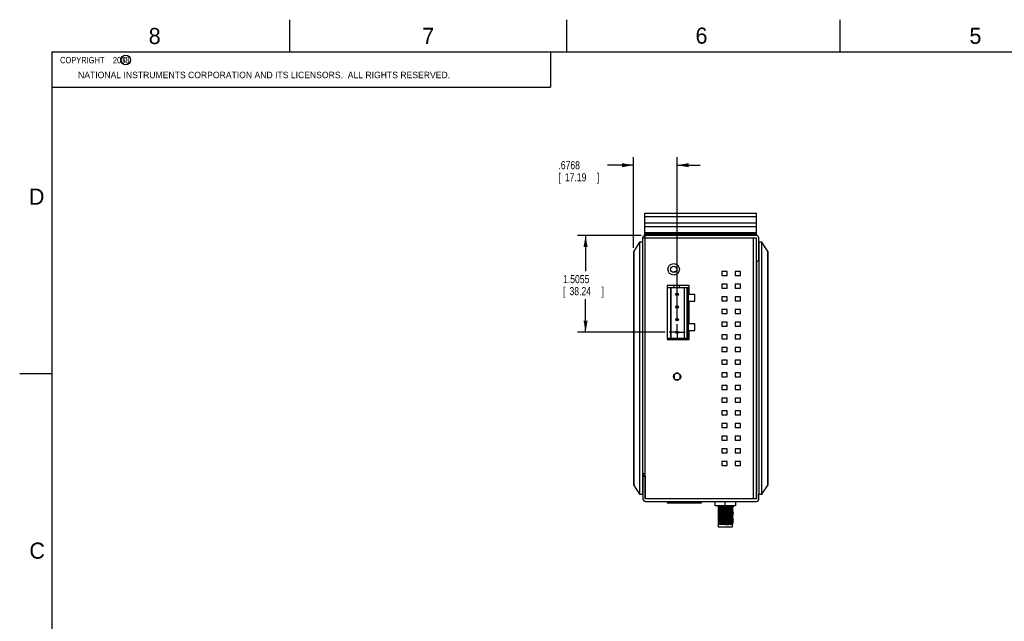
# Model space of a CAD drawing. Header units: inches. Extents: x 0 to 34, y 0 to 22.
# Tile 2 of 23: x 0 to 15.3, y 12.7 to 22. Entities that reach past the tile are written whole.
import ezdxf

# ---------------------------------------------------------------- set-up
doc = ezdxf.new("R2010")
doc.units = ezdxf.units.IN
doc.header["$LTSCALE"] = 1.87
doc.header["$MEASUREMENT"] = 0
doc.linetypes.add('CENTER', pattern=[0.6, 0.375, -0.075, 0.075, -0.075])
doc.layers.get('0').update_dxf_attribs({"linetype": 'CONTINUOUS'})
doc.layers.add('DEFAULT_1', color=7, linetype='CENTER')
doc.layers.add('DIMENSIONS', color=7, linetype='CONTINUOUS')
doc.styles.get("Standard").update_dxf_attribs({"font": 'txt', "width": 0.8})
doc.dimstyles.new('DIMSTYLE_2', dxfattribs={"dimtxt": 0.125, "dimasz": 0.18, "dimexe": 0.18, "dimexo": 0.0625, "dimgap": 0.09, "dimtad": 0, "dimtih": 1, "dimtoh": 1, "dimdec": 3, "dimzin": 4, "dimdsep": 46, "dimtxsty": 'STANDARD', "dimblk": '_FILLED', "dimblk1": '_FILLED', "dimblk2": '_FILLED', "dimcen": 0.09, "dimadec": 0, "dimazin": 0, "dimtp": 0.01, "dimtm": 0.01, "dimtfac": 1, "dimtdec": 3, "dimtofl": 0, "dimtmove": 0, "dimatfit": 3, "dimldrblk": '_FILLED', "dimfxl": 1, "dimtolj": 1, "dimtzin": 4, "dimarcsym": 0})

# ---------------------------------------------------------------- blocks, each defined once
blk = doc.blocks.new('_FILLED')
at = {"color": 0, "linetype": 'BYBLOCK'}
blk.add_solid([(0, 0), (-1, 0.174), (-1, -0.174)], dxfattribs=at)
blk = doc.blocks.new('*D18')
at = {"layer": 'DIMENSIONS', "color": 2, "linetype": 'CONTINUOUS'}
for p, q in [((9.657, 18.648), (8.668, 18.648)), ((8.793, 18.648), (8.793, 18.094)), ((8.793, 17.143), (8.793, 17.656)), ((10.028, 17.143), (8.668, 17.143))]:
    blk.add_line(p, q, dxfattribs=at)
at = {"layer": 'DIMENSIONS', "color": 2, "linetype": 'CONTINUOUS', "xscale": 0.18, "yscale": 0.18, "zscale": 0.18}
for p, rotation in [((8.793, 18.648), 90), ((8.793, 17.143), 270)]:
    blk.add_blockref('_FILLED', p, dxfattribs=dict(at, rotation=rotation))
at = {"layer": 'DIMENSIONS', "color": 2, "linetype": 'CONTINUOUS', "width": 0.8}
for s, p in [('1.5055', (8.443, 17.906)), ('[', (8.443, 17.719)), ('38.24', (8.543, 17.719)), (']', (9.043, 17.719))]:
    blk.add_text(s, height=0.125, dxfattribs=at).set_placement(p)
blk = doc.blocks.new('*D19')
at = {"layer": 'DIMENSIONS', "color": 2, "linetype": 'CONTINUOUS'}
for p, q in [((9.539, 19.739), (9.133, 19.739)), ((9.539, 18.455), (9.539, 19.864)), ((10.216, 17.33), (10.216, 19.864)), ((10.216, 19.739), (10.576, 19.739))]:
    blk.add_line(p, q, dxfattribs=at)
at = {"layer": 'DIMENSIONS', "color": 2, "linetype": 'CONTINUOUS', "xscale": 0.18, "yscale": 0.18, "zscale": 0.18}
blk.add_blockref('_FILLED', (9.539, 19.739), dxfattribs=at)
at = {"layer": 'DIMENSIONS', "color": 2, "linetype": 'CONTINUOUS', "xscale": 0.18, "yscale": 0.18, "zscale": 0.18, "rotation": 180}
blk.add_blockref('_FILLED', (10.216, 19.739), dxfattribs=at)
at = {"layer": 'DIMENSIONS', "color": 2, "linetype": 'CONTINUOUS', "width": 0.8}
for s, p in [('.6768', (8.371, 19.676)), ('[', (8.371, 19.489)), ('17.19', (8.471, 19.489)), (']', (8.971, 19.489))]:
    blk.add_text(s, height=0.125, dxfattribs=at).set_placement(p)

msp = doc.modelspace()

# ---------------------------------------------------------------- linework, layer by layer
at = {"color": 2, "linetype": 'CONTINUOUS'}
for p, q in [((4.2, 21.5), (4.2, 22)), ((8.5, 21.5), (8.5, 22)), ((12.75, 21.5), (12.75, 22)), ((0.5, 21.5), (8.25, 21.5)), ((0.5, 21.5), (0.5, 20.9531)), ((8.25, 21.5), (8.25, 20.9531)), ((0.5, 20.9531), (8.25, 20.9531)), ((0, 16.5), (0.5, 16.5))]:
    msp.add_line(p, q, dxfattribs=at)
at = {"color": 7, "linetype": 'CONTINUOUS'}
for p, q in [((9.7156, 18.6483), (9.7156, 18.9948)), ((9.7156, 18.9948), (11.4479, 18.9948)), ((11.4479, 18.989), (9.7156, 18.989)), ((11.4479, 18.6483), (11.4479, 18.9948)), ((11.4479, 18.9357), (9.7156, 18.9357)), ((11.4479, 18.8373), (9.7156, 18.8373)), ((9.7156, 18.7861), (11.4479, 18.7861)), ((11.4479, 18.6877), (9.7156, 18.6877)), ((9.7156, 18.6798), (11.4479, 18.6798)), ((9.6333, 18.542), (9.5389, 18.3924)), ((9.6333, 18.542), (9.6333, 14.6247)), ((9.6802, 18.542), (9.6333, 18.542)), ((9.6802, 14.6247), (9.6802, 18.542)), ((9.7156, 18.6562), (11.4479, 18.6562)), ((11.4873, 18.542), (11.4873, 14.6247)), ((11.5342, 18.542), (11.4873, 18.542)), ((11.5342, 14.6247), (11.5342, 18.542)), ((11.6286, 18.3924), (11.5342, 18.542)), ((9.5389, 18.3924), (9.5389, 14.7743)), ((9.5413, 18.3964), (9.5413, 14.7704)), ((9.5434, 18.3996), (9.5434, 14.7672)), ((11.6241, 14.7672), (11.6241, 18.3996)), ((11.6262, 14.7704), (11.6262, 18.3964)), ((11.6286, 14.7743), (11.6286, 18.3924)), ((10.0582, 17.8318), (10.0582, 17.0444)), ((10.3857, 17.8318), (10.0582, 17.8318)), ((10.1111, 17.8318), (10.1111, 17.0444)), ((10.1192, 17.8318), (10.1192, 17.0444)), ((10.3267, 17.8318), (10.3267, 17.0444)), ((10.3649, 17.8318), (10.3649, 17.0444)), ((10.3857, 17.8318), (10.3857, 17.0444)), ((10.3857, 17.0444), (10.0582, 17.0444)), ((10.1684, 16.4775), (10.1684, 16.4302)), ((10.2393, 16.5011), (10.192, 16.5011)), ((10.192, 16.4066), (10.2393, 16.4066)), ((10.2629, 16.4302), (10.2629, 16.4775)), ((9.5389, 14.7743), (9.6333, 14.6247)), ((11.5342, 14.6247), (11.6286, 14.7743)), ((9.6333, 14.6247), (9.6802, 14.6247)), ((11.4873, 14.6247), (11.5342, 14.6247)), ((10.0582, 14.5145), (10.0582, 14.4909)), ((10.0582, 14.4909), (10.5936, 14.4909)), ((10.5936, 14.4909), (10.5936, 14.5145)), ((10.8062, 14.4476), (10.8062, 14.5145)), ((11.1212, 14.4476), (10.8062, 14.4476)), ((10.8584, 14.1168), (10.8584, 14.4463)), ((10.9637, 14.4476), (10.9637, 14.5145)), ((10.9637, 14.3631), (10.9637, 14.3824)), ((11.0718, 14.4429), (11.0798, 14.4476)), ((11.0885, 14.4336), (11.0718, 14.4433)), ((11.0718, 14.4213), (11.0885, 14.431)), ((11.0885, 14.412), (11.0718, 14.4217)), ((11.0718, 14.3996), (11.0885, 14.4093)), ((11.0885, 14.3903), (11.0718, 14.4)), ((11.0718, 14.378), (11.0885, 14.3877)), ((11.0887, 14.4335), (11.0885, 14.4336)), ((11.0887, 14.4311), (11.0885, 14.431)), ((11.0887, 14.4118), (11.0885, 14.412)), ((11.0887, 14.4095), (11.0885, 14.4093)), ((11.0887, 14.3902), (11.0885, 14.3903)), ((11.0887, 14.3878), (11.0885, 14.3877)), ((11.0887, 14.4335), (11.0887, 14.4311)), ((11.0887, 14.4118), (11.0887, 14.4095)), ((11.0887, 14.3902), (11.0887, 14.3878)), ((11.1212, 14.5145), (11.1212, 14.4476)), ((10.9637, 14.2765), (10.9637, 14.2958)), ((11.0885, 14.3687), (11.0718, 14.3784)), ((11.0718, 14.3563), (11.0885, 14.366)), ((11.0885, 14.347), (11.0718, 14.3567)), ((11.0718, 14.3347), (11.0885, 14.3444)), ((11.0885, 14.3254), (11.0718, 14.335)), ((11.0718, 14.313), (11.0885, 14.3227)), ((11.0885, 14.3037), (11.0718, 14.3134)), ((11.0718, 14.2914), (11.0885, 14.301)), ((11.0885, 14.282), (11.0718, 14.2917)), ((11.0718, 14.2697), (11.0885, 14.2794)), ((11.0885, 14.2604), (11.0718, 14.2701)), ((11.0718, 14.2481), (11.0885, 14.2577)), ((11.0885, 14.2387), (11.0718, 14.2484)), ((11.0718, 14.2264), (11.0885, 14.2361)), ((11.0887, 14.3685), (11.0885, 14.3687)), ((11.0887, 14.3662), (11.0885, 14.366)), ((11.0887, 14.3468), (11.0885, 14.347)), ((11.0887, 14.3445), (11.0885, 14.3444)), ((11.0887, 14.3252), (11.0885, 14.3254)), ((11.0887, 14.3229), (11.0885, 14.3227)), ((11.0887, 14.3035), (11.0885, 14.3037)), ((11.0887, 14.3012), (11.0885, 14.301)), ((11.0887, 14.2819), (11.0885, 14.2821)), ((11.0887, 14.2796), (11.0885, 14.2794)), ((11.0887, 14.2602), (11.0885, 14.2604)), ((11.0887, 14.2579), (11.0885, 14.2577)), ((11.0887, 14.2386), (11.0885, 14.2387)), ((11.0887, 14.2362), (11.0885, 14.2361)), ((11.0887, 14.3685), (11.0887, 14.3662)), ((11.0887, 14.3468), (11.0887, 14.3445)), ((11.0887, 14.3252), (11.0887, 14.3229)), ((11.0887, 14.3035), (11.0887, 14.3012)), ((11.0887, 14.2819), (11.0887, 14.2796)), ((11.0887, 14.2602), (11.0887, 14.2579)), ((11.0887, 14.2386), (11.0887, 14.2362)), ((11.0815, 14.1562), (10.8584, 14.1562)), ((11.07, 14.1168), (10.8584, 14.1168)), ((10.9637, 14.1899), (10.9637, 14.2092)), ((11.07, 14.1562), (11.07, 14.1168)), ((11.0885, 14.2171), (11.0718, 14.2268)), ((11.0718, 14.2047), (11.0885, 14.2144)), ((11.0885, 14.1954), (11.0718, 14.2051)), ((11.0718, 14.1831), (11.0885, 14.1928)), ((11.0885, 14.1738), (11.0718, 14.1835)), ((11.0718, 14.1614), (11.0847, 14.1689)), ((11.0815, 14.1562), (11.0718, 14.1618)), ((11.0887, 14.2169), (11.0885, 14.2171)), ((11.0887, 14.2146), (11.0885, 14.2144)), ((11.0887, 14.1953), (11.0885, 14.1954)), ((11.0887, 14.1929), (11.0885, 14.1928)), ((11.0887, 14.1736), (11.0885, 14.1738)), ((11.0887, 14.1713), (11.0885, 14.1711)), ((11.0887, 14.2169), (11.0887, 14.2146)), ((11.0887, 14.1953), (11.0887, 14.1929)), ((11.0887, 14.1736), (11.0887, 14.1713))]:
    msp.add_line(p, q, dxfattribs=at)
at = {"color": 6, "linetype": 'CONTINUOUS'}
for p, q in [((9.6802, 18.542), (9.6802, 18.609)), ((9.6802, 18.609), (11.444, 18.609)), ((9.7196, 14.5523), (9.7196, 18.6483)), ((11.444, 18.6483), (9.7196, 18.6483)), ((11.4046, 14.5523), (11.4046, 18.609)), ((11.444, 18.609), (11.444, 14.5539)), ((11.4834, 18.2546), (11.4834, 18.609)), ((11.444, 18.2546), (11.4873, 18.2546)), ((11.4479, 18.2153), (11.444, 18.2153)), ((11.4479, 18.2546), (11.4479, 14.5539)), ((10.1684, 18.0723), (10.1684, 18.0893)), ((10.1684, 18.0893), (10.1999, 18.0893)), ((10.9125, 18.0893), (10.9125, 18.0263)), ((10.9912, 18.0893), (10.9125, 18.0893)), ((10.9912, 18.0263), (10.9912, 18.0893)), ((11.1192, 18.0893), (11.1192, 18.0263)), ((11.1979, 18.0893), (11.1192, 18.0893)), ((11.1979, 18.0263), (11.1979, 18.0893)), ((10.9125, 18.0263), (10.9912, 18.0263)), ((11.1192, 18.0263), (11.1979, 18.0263)), ((10.0582, 17.8688), (10.0582, 17.8318)), ((10.4015, 17.8688), (10.0582, 17.8688)), ((10.1684, 17.8318), (10.1684, 17.8688)), ((10.2471, 17.8688), (10.2471, 17.8318)), ((10.4015, 17.7294), (10.4015, 17.8688)), ((10.9125, 17.8924), (10.9125, 17.8294)), ((10.9912, 17.8924), (10.9125, 17.8924)), ((10.9125, 17.8294), (10.9912, 17.8294)), ((10.9912, 17.8294), (10.9912, 17.8924)), ((11.1192, 17.8924), (11.1192, 17.8294)), ((11.1979, 17.8924), (11.1192, 17.8924)), ((11.1192, 17.8294), (11.1979, 17.8294)), ((11.1979, 17.8294), (11.1979, 17.8924)), ((10.492, 17.7294), (10.4015, 17.7294)), ((10.4015, 17.2728), (10.4015, 17.6271)), ((10.4015, 17.6271), (10.492, 17.6271)), ((10.492, 17.6271), (10.492, 17.7294)), ((10.9125, 17.6956), (10.9125, 17.6326)), ((10.9912, 17.6956), (10.9125, 17.6956)), ((10.9125, 17.6326), (10.9912, 17.6326)), ((10.9912, 17.6326), (10.9912, 17.6956)), ((11.1192, 17.6956), (11.1192, 17.6326)), ((11.1979, 17.6956), (11.1192, 17.6956)), ((11.1192, 17.6326), (11.1979, 17.6326)), ((11.1979, 17.6326), (11.1979, 17.6956)), ((10.9125, 17.4987), (10.9125, 17.4357)), ((10.9912, 17.4987), (10.9125, 17.4987)), ((10.9912, 17.4357), (10.9912, 17.4987)), ((11.1192, 17.4987), (11.1192, 17.4357)), ((11.1979, 17.4987), (11.1192, 17.4987)), ((11.1979, 17.4357), (11.1979, 17.4987)), ((10.9125, 17.4357), (10.9912, 17.4357)), ((10.9125, 17.3019), (10.9125, 17.2389)), ((10.9912, 17.3019), (10.9125, 17.3019)), ((10.9912, 17.2389), (10.9912, 17.3019)), ((11.1192, 17.4357), (11.1979, 17.4357)), ((11.1192, 17.3019), (11.1192, 17.2389)), ((11.1979, 17.3019), (11.1192, 17.3019)), ((11.1979, 17.2389), (11.1979, 17.3019)), ((10.492, 17.2728), (10.4015, 17.2728)), ((10.4015, 17.031), (10.4015, 17.1704)), ((10.4015, 17.1704), (10.492, 17.1704)), ((10.492, 17.1704), (10.492, 17.2728)), ((10.9125, 17.2389), (10.9912, 17.2389)), ((11.1192, 17.2389), (11.1979, 17.2389)), ((10.0582, 17.0444), (10.0582, 17.031)), ((10.0582, 17.031), (10.4015, 17.031)), ((10.1684, 17.042), (10.1684, 17.0444)), ((10.2471, 17.042), (10.1684, 17.042)), ((10.2471, 17.0444), (10.2471, 17.042)), ((10.9125, 17.105), (10.9125, 17.042)), ((10.9912, 17.105), (10.9125, 17.105)), ((10.9125, 17.042), (10.9912, 17.042)), ((10.9912, 17.042), (10.9912, 17.105)), ((11.1192, 17.105), (11.1192, 17.042)), ((11.1979, 17.105), (11.1192, 17.105)), ((11.1192, 17.042), (11.1979, 17.042)), ((11.1979, 17.042), (11.1979, 17.105)), ((10.9125, 16.9082), (10.9125, 16.8452)), ((10.9912, 16.9082), (10.9125, 16.9082)), ((10.9125, 16.8452), (10.9912, 16.8452)), ((10.9912, 16.8452), (10.9912, 16.9082)), ((11.1979, 16.9082), (11.1192, 16.9082)), ((11.1192, 16.9082), (11.1192, 16.8452)), ((11.1192, 16.8452), (11.1979, 16.8452)), ((11.1979, 16.8452), (11.1979, 16.9082)), ((10.9912, 16.7113), (10.9125, 16.7113)), ((10.9125, 16.7113), (10.9125, 16.6483)), ((10.9912, 16.6483), (10.9912, 16.7113)), ((11.1979, 16.7113), (11.1192, 16.7113)), ((11.1192, 16.7113), (11.1192, 16.6483)), ((11.1979, 16.6483), (11.1979, 16.7113)), ((10.9125, 16.6483), (10.9912, 16.6483)), ((11.1192, 16.6483), (11.1979, 16.6483)), ((10.9912, 16.5145), (10.9125, 16.5145)), ((10.9125, 16.5145), (10.9125, 16.4515)), ((10.9125, 16.4515), (10.9912, 16.4515)), ((10.9912, 16.4515), (10.9912, 16.5145)), ((11.1979, 16.5145), (11.1192, 16.5145)), ((11.1192, 16.5145), (11.1192, 16.4515)), ((11.1192, 16.4515), (11.1979, 16.4515)), ((11.1979, 16.4515), (11.1979, 16.5145)), ((10.9912, 16.3176), (10.9125, 16.3176)), ((10.9125, 16.3176), (10.9125, 16.2546)), ((10.9125, 16.2546), (10.9912, 16.2546)), ((10.9912, 16.2546), (10.9912, 16.3176)), ((11.1979, 16.3176), (11.1192, 16.3176)), ((11.1192, 16.3176), (11.1192, 16.2546)), ((11.1192, 16.2546), (11.1979, 16.2546)), ((11.1979, 16.2546), (11.1979, 16.3176)), ((10.9912, 16.1208), (10.9125, 16.1208)), ((10.9125, 16.1208), (10.9125, 16.0578)), ((10.9912, 16.0578), (10.9912, 16.1208)), ((11.1979, 16.1208), (11.1192, 16.1208)), ((11.1192, 16.1208), (11.1192, 16.0578)), ((11.1979, 16.0578), (11.1979, 16.1208)), ((10.9125, 16.0578), (10.9912, 16.0578)), ((10.9912, 15.9239), (10.9125, 15.9239)), ((10.9125, 15.9239), (10.9125, 15.8609)), ((10.9912, 15.8609), (10.9912, 15.9239)), ((11.1192, 16.0578), (11.1979, 16.0578)), ((11.1979, 15.9239), (11.1192, 15.9239)), ((11.1192, 15.9239), (11.1192, 15.8609)), ((11.1979, 15.8609), (11.1979, 15.9239)), ((10.9125, 15.8609), (10.9912, 15.8609)), ((11.1192, 15.8609), (11.1979, 15.8609)), ((10.9912, 15.7271), (10.9125, 15.7271)), ((10.9125, 15.7271), (10.9125, 15.6641)), ((10.9125, 15.6641), (10.9912, 15.6641)), ((10.9912, 15.6641), (10.9912, 15.7271)), ((11.1979, 15.7271), (11.1192, 15.7271)), ((11.1192, 15.7271), (11.1192, 15.6641)), ((11.1192, 15.6641), (11.1979, 15.6641)), ((11.1979, 15.6641), (11.1979, 15.7271)), ((10.9912, 15.5302), (10.9125, 15.5302)), ((10.9125, 15.5302), (10.9125, 15.4672)), ((10.9125, 15.4672), (10.9912, 15.4672)), ((10.9912, 15.4672), (10.9912, 15.5302)), ((11.1979, 15.5302), (11.1192, 15.5302)), ((11.1192, 15.5302), (11.1192, 15.4672)), ((11.1192, 15.4672), (11.1979, 15.4672)), ((11.1979, 15.4672), (11.1979, 15.5302)), ((10.9912, 15.3334), (10.9125, 15.3334)), ((10.9125, 15.3334), (10.9125, 15.2704)), ((10.9912, 15.2704), (10.9912, 15.3334)), ((11.1979, 15.3334), (11.1192, 15.3334)), ((11.1192, 15.3334), (11.1192, 15.2704)), ((11.1979, 15.2704), (11.1979, 15.3334)), ((10.9125, 15.2704), (10.9912, 15.2704)), ((11.1192, 15.2704), (11.1979, 15.2704)), ((11.4479, 15.1582), (11.444, 15.1582)), ((10.9912, 15.1365), (10.9125, 15.1365)), ((10.9125, 15.1365), (10.9125, 15.0735)), ((10.9125, 15.0735), (10.9912, 15.0735)), ((10.9912, 15.0735), (10.9912, 15.1365)), ((11.1979, 15.1365), (11.1192, 15.1365)), ((11.1192, 15.1365), (11.1192, 15.0735)), ((11.1192, 15.0735), (11.1979, 15.0735)), ((11.1979, 15.0735), (11.1979, 15.1365)), ((9.7196, 14.942), (9.6802, 14.942)), ((9.6841, 14.9082), (9.7235, 14.9082)), ((9.6841, 14.9082), (9.6841, 14.5539)), ((9.7235, 14.5539), (9.7235, 14.9082)), ((11.4479, 14.981), (11.444, 14.981)), ((11.4046, 14.5523), (9.7196, 14.5523)), ((11.4479, 14.5539), (9.7235, 14.5539)), ((11.4873, 14.5539), (11.4873, 14.6247)), ((9.7235, 14.5145), (11.4479, 14.5145))]:
    msp.add_line(p, q, dxfattribs=at)
at = {"color": 7, "linetype": 'CONTINUOUS', "const_width": 0.02}
for points in [[(0.5, 21.5), (0.5, 0.5)], [(33.5, 21.5), (0.5, 21.5)]]:
    msp.add_lwpolyline(points, dxfattribs=at)
at = {"color": 2, "linetype": 'CONTINUOUS'}
msp.add_circle((1.6484, 21.3727), 0.0754, dxfattribs=at)
at = {"color": 6, "linetype": 'CONTINUOUS'}
for centre, radius in [((10.1621, 18.1208), 0.0886), ((10.1621, 18.1208), 0.0492), ((10.2156, 16.4539), 0.0551)]:
    msp.add_circle(centre, radius, dxfattribs=at)
at = {"color": 7, "linetype": 'CONTINUOUS'}
for centre in [(10.2156, 17.7334), (10.2156, 17.5365), (10.2156, 17.3397), (10.2156, 17.1428)]:
    msp.add_circle(centre, 0.0197, dxfattribs=at)
at = {"color": 6, "linetype": 'CONTINUOUS'}
for centre, start, end in [((9.7196, 18.609), 90, 180), ((11.444, 18.609), 0, 90), ((9.7196, 14.942), 180, 240.93804), ((9.7235, 14.5539), 180, 270), ((11.4479, 14.5539), 270, 360)]:
    msp.add_arc(centre, 0.0394, start, end, dxfattribs=at)
at = {"color": 7, "linetype": 'CONTINUOUS'}
for centre, radius, start, end in [((10.2156, 16.4539), 0.0531, 153.82056, 206.17641), ((10.192, 16.4775), 0.0236, 165.04977, 180), ((10.192, 16.4302), 0.0236, 180, 194.99771), ((10.192, 16.4775), 0.0236, 90, 101.9593), ((10.192, 16.4302), 0.0236, 258.01843, 270), ((10.2156, 16.4539), 0.0531, 64.20502, 115.79731), ((10.2156, 16.4539), 0.0531, 244.20502, 295.79731), ((10.2393, 16.4775), 0.0236, 78.01843, 90), ((10.2393, 16.4302), 0.0236, 270, 281.9593), ((10.2393, 16.4775), 0.0236, 0, 14.99771), ((10.2393, 16.4302), 0.0236, 345.04977, 360), ((10.2156, 16.4539), 0.0531, 333.82056, 26.17641)]:
    msp.add_arc(centre, radius, start, end, dxfattribs=at)
for points, knots in [([(10.1943, 17.7334), (10.1943, 17.7362), (10.1957, 17.7421), (10.1995, 17.7468), (10.2018, 17.7487)], [0, 0, 0, 0, 0.4922563, 1, 1, 1, 1]), ([(10.2018, 17.7181), (10.1994, 17.72), (10.1957, 17.7246), (10.1943, 17.7305), (10.1943, 17.7334)], [0, 0, 0, 0, 0.5080628, 1, 1, 1, 1]), ([(10.1943, 17.5365), (10.1943, 17.5394), (10.1957, 17.5453), (10.1995, 17.55), (10.2018, 17.5518)], [0, 0, 0, 0, 0.4922563, 1, 1, 1, 1]), ([(10.2018, 17.5213), (10.1994, 17.5231), (10.1957, 17.5278), (10.1943, 17.5337), (10.1943, 17.5365)], [0, 0, 0, 0, 0.5080628, 1, 1, 1, 1]), ([(10.1943, 17.3397), (10.1943, 17.3425), (10.1957, 17.3484), (10.1995, 17.3531), (10.2018, 17.355)], [0, 0, 0, 0, 0.4922563, 1, 1, 1, 1]), ([(10.2018, 17.3244), (10.1994, 17.3263), (10.1957, 17.3309), (10.1943, 17.3368), (10.1943, 17.3397)], [0, 0, 0, 0, 0.5080628, 1, 1, 1, 1]), ([(10.1943, 17.1428), (10.1943, 17.1457), (10.1957, 17.1516), (10.1995, 17.1563), (10.2018, 17.1581)], [0, 0, 0, 0, 0.4922563, 1, 1, 1, 1]), ([(10.2018, 17.1276), (10.1994, 17.1294), (10.1957, 17.1341), (10.1943, 17.14), (10.1943, 17.1428)], [0, 0, 0, 0, 0.5080628, 1, 1, 1, 1]), ([(10.9644, 14.4475), (10.9538, 14.4472), (10.9336, 14.4465), (10.9049, 14.4457), (10.8801, 14.4449), (10.865, 14.4443), (10.8584, 14.4439)], [0, 0, 0, 0, 0.2991325, 0.5730161, 0.8115991, 1, 1, 1, 1]), ([(10.8584, 14.4331), (10.8625, 14.4337), (10.8736, 14.4343), (10.8938, 14.4354), (10.9204, 14.4363), (10.9509, 14.4373), (10.9828, 14.4382), (11.0126, 14.4397), (11.0391, 14.4393), (11.0557, 14.4434), (11.069, 14.4394), (11.0707, 14.443), (11.0708, 14.4433)], [0, 0, 0, 0, 0.0582732, 0.1563047, 0.2850503, 0.4329836, 0.5868797, 0.7325908, 0.8566272, 0.9474033, 0.9963395, 1, 1, 1, 1]), ([(10.8584, 14.4246), (10.8661, 14.425), (10.8838, 14.4257), (10.913, 14.4266), (10.9462, 14.4276), (10.9808, 14.4285), (11.0143, 14.4295), (11.0427, 14.4303), (11.062, 14.4313), (11.0688, 14.4315)], [0, 0, 0, 0, 0.1106064, 0.2527877, 0.4150534, 0.5842443, 0.7466398, 0.8890721, 1, 1, 1, 1]), ([(11.0688, 14.4292), (11.0619, 14.4289), (11.0427, 14.428), (11.0143, 14.4272), (10.9808, 14.4262), (10.9462, 14.4252), (10.9129, 14.4243), (10.8838, 14.4234), (10.8661, 14.4227), (10.8584, 14.4223)], [0, 0, 0, 0, 0.1109472, 0.2533957, 0.415803, 0.5850002, 0.7472662, 0.8894444, 1, 1, 1, 1]), ([(10.8584, 14.4115), (10.8625, 14.412), (10.8737, 14.4127), (10.8942, 14.4137), (10.9213, 14.4147), (10.9522, 14.4157), (10.9845, 14.4166), (11.0139, 14.4181), (11.0415, 14.4177), (11.0548, 14.4218), (11.0713, 14.418), (11.0708, 14.4211), (11.0708, 14.4211)], [0, 0, 0, 0, 0.0588961, 0.1584592, 0.2895721, 0.4400162, 0.595667, 0.741947, 0.8651398, 0.9536696, 0.9994029, 1, 1, 1, 1]), ([(10.8584, 14.4029), (10.8661, 14.4033), (10.8838, 14.404), (10.913, 14.405), (10.9462, 14.4059), (10.9808, 14.4069), (11.0143, 14.4078), (11.0427, 14.4086), (11.062, 14.4096), (11.0688, 14.4098)], [0, 0, 0, 0, 0.1106064, 0.2527877, 0.4150534, 0.5842443, 0.7466398, 0.8890721, 1, 1, 1, 1]), ([(11.0688, 14.4075), (11.0619, 14.4073), (11.0427, 14.4063), (11.0143, 14.4055), (10.9808, 14.4045), (10.9462, 14.4036), (10.9129, 14.4026), (10.8838, 14.4017), (10.8661, 14.401), (10.8584, 14.4006)], [0, 0, 0, 0, 0.1109472, 0.2533957, 0.415803, 0.5850002, 0.7472662, 0.8894444, 1, 1, 1, 1]), ([(10.8584, 14.3898), (10.8625, 14.3904), (10.8738, 14.391), (10.8943, 14.3921), (10.9214, 14.393), (10.9522, 14.3941), (10.9843, 14.3949), (11.0138, 14.3965), (11.0405, 14.3959), (11.0556, 14.4003), (11.07, 14.3961), (11.0707, 14.3996), (11.0707, 14.3998)], [0, 0, 0, 0, 0.0590684, 0.1588313, 0.2898425, 0.4397455, 0.5945501, 0.7398756, 0.8623296, 0.9508649, 0.9977234, 1, 1, 1, 1]), ([(10.8584, 14.3813), (10.8661, 14.3817), (10.8838, 14.3824), (10.913, 14.3833), (10.9462, 14.3843), (10.9808, 14.3852), (11.0143, 14.3862), (11.0427, 14.387), (11.062, 14.388), (11.0688, 14.3882)], [0, 0, 0, 0, 0.1106064, 0.2527877, 0.4150534, 0.5842443, 0.7466398, 0.8890721, 1, 1, 1, 1]), ([(10.9637, 14.3824), (10.9533, 14.3821), (10.9333, 14.3816), (10.9049, 14.3807), (10.8801, 14.3799), (10.865, 14.3793), (10.8584, 14.379)], [0, 0, 0, 0, 0.2942302, 0.5700268, 0.8102808, 1, 1, 1, 1]), ([(11.0713, 14.3863), (11.067, 14.3861), (11.0577, 14.385), (11.0305, 14.3845), (10.9994, 14.3833), (10.9758, 14.3827), (10.9637, 14.3824)], [0, 0, 0, 0, 0.1135467, 0.3624746, 0.6667861, 1, 1, 1, 1]), ([(10.8584, 14.3681), (10.8618, 14.3686), (10.871, 14.3692), (10.8877, 14.3701), (10.9098, 14.371), (10.9358, 14.3719), (10.9542, 14.3724), (10.9637, 14.3728)], [0, 0, 0, 0, 0.098906, 0.2612819, 0.4767993, 0.7290626, 1, 1, 1, 1]), ([(11.0688, 14.3642), (11.0619, 14.364), (11.0427, 14.363), (11.0143, 14.3622), (10.9808, 14.3612), (10.9462, 14.3603), (10.9129, 14.3593), (10.8838, 14.3584), (10.8661, 14.3577), (10.8584, 14.3573)], [0, 0, 0, 0, 0.1109472, 0.2533957, 0.415803, 0.5850002, 0.7472662, 0.8894444, 1, 1, 1, 1]), ([(10.8584, 14.3596), (10.865, 14.36), (10.8801, 14.3606), (10.9049, 14.3614), (10.9333, 14.3623), (10.9533, 14.3628), (10.9637, 14.3631)], [0, 0, 0, 0, 0.1898147, 0.4300838, 0.7058929, 1, 1, 1, 1]), ([(10.8584, 14.3465), (10.8625, 14.3471), (10.8736, 14.3477), (10.8938, 14.3487), (10.9204, 14.3497), (10.9509, 14.3507), (10.9828, 14.3516), (11.0126, 14.3531), (11.0391, 14.3527), (11.0557, 14.3568), (11.069, 14.3528), (11.0707, 14.3564), (11.0708, 14.3567)], [0, 0, 0, 0, 0.0582732, 0.1563047, 0.2850503, 0.4329836, 0.5868797, 0.7325908, 0.8566272, 0.9474033, 0.9963395, 1, 1, 1, 1]), ([(10.8584, 14.338), (10.8661, 14.3384), (10.8838, 14.3391), (10.913, 14.34), (10.9462, 14.341), (10.9808, 14.3419), (11.0143, 14.3429), (11.0427, 14.3437), (11.062, 14.3447), (11.0688, 14.3449)], [0, 0, 0, 0, 0.1106064, 0.2527877, 0.4150534, 0.5842443, 0.7466398, 0.8890721, 1, 1, 1, 1]), ([(11.0688, 14.3425), (11.0619, 14.3423), (11.0427, 14.3413), (11.0143, 14.3405), (10.9808, 14.3396), (10.9462, 14.3386), (10.9129, 14.3377), (10.8838, 14.3367), (10.8661, 14.336), (10.8584, 14.3357)], [0, 0, 0, 0, 0.1109472, 0.2533957, 0.415803, 0.5850002, 0.7472662, 0.8894444, 1, 1, 1, 1]), ([(10.8584, 14.3248), (10.8625, 14.3254), (10.8737, 14.3261), (10.8942, 14.3271), (10.9213, 14.3281), (10.9522, 14.3291), (10.9845, 14.33), (11.0139, 14.3315), (11.0415, 14.3311), (11.0548, 14.3352), (11.0713, 14.3314), (11.0708, 14.3344), (11.0708, 14.3345)], [0, 0, 0, 0, 0.0588961, 0.1584592, 0.2895721, 0.4400162, 0.595667, 0.741947, 0.8651398, 0.9536696, 0.9994029, 1, 1, 1, 1]), ([(10.8584, 14.3163), (10.8661, 14.3167), (10.8838, 14.3174), (10.913, 14.3184), (10.9462, 14.3193), (10.9808, 14.3202), (11.0143, 14.3212), (11.0427, 14.322), (11.062, 14.323), (11.0688, 14.3232)], [0, 0, 0, 0, 0.1106064, 0.2527877, 0.4150534, 0.5842443, 0.7466398, 0.8890721, 1, 1, 1, 1]), ([(11.0688, 14.3209), (11.0619, 14.3207), (11.0427, 14.3197), (11.0143, 14.3189), (10.9808, 14.3179), (10.9462, 14.317), (10.9129, 14.316), (10.8838, 14.3151), (10.8661, 14.3144), (10.8584, 14.314)], [0, 0, 0, 0, 0.1109472, 0.2533957, 0.415803, 0.5850002, 0.7472662, 0.8894444, 1, 1, 1, 1]), ([(10.8584, 14.3032), (10.8625, 14.3038), (10.8738, 14.3044), (10.8943, 14.3055), (10.9214, 14.3064), (10.9522, 14.3075), (10.9843, 14.3083), (11.0138, 14.3098), (11.0405, 14.3093), (11.0556, 14.3137), (11.07, 14.3095), (11.0707, 14.313), (11.0707, 14.3131)], [0, 0, 0, 0, 0.0590684, 0.1588313, 0.2898425, 0.4397455, 0.5945501, 0.7398756, 0.8623296, 0.9508649, 0.9977234, 1, 1, 1, 1]), ([(10.8584, 14.2947), (10.8661, 14.2951), (10.8838, 14.2958), (10.913, 14.2967), (10.9462, 14.2977), (10.9808, 14.2986), (11.0143, 14.2996), (11.0427, 14.3004), (11.062, 14.3013), (11.0688, 14.3016)], [0, 0, 0, 0, 0.1106064, 0.2527877, 0.4150534, 0.5842443, 0.7466398, 0.8890721, 1, 1, 1, 1]), ([(10.9637, 14.2958), (10.9533, 14.2955), (10.9333, 14.295), (10.9049, 14.2941), (10.8801, 14.2933), (10.865, 14.2927), (10.8584, 14.2923)], [0, 0, 0, 0, 0.2942302, 0.5700268, 0.8102808, 1, 1, 1, 1]), ([(10.8584, 14.2815), (10.8618, 14.282), (10.871, 14.2826), (10.8877, 14.2835), (10.9098, 14.2844), (10.9358, 14.2853), (10.9542, 14.2858), (10.9637, 14.2861)], [0, 0, 0, 0, 0.098906, 0.2612819, 0.4767993, 0.7290626, 1, 1, 1, 1]), ([(11.0688, 14.2776), (11.0619, 14.2774), (11.0427, 14.2764), (11.0143, 14.2756), (10.9808, 14.2746), (10.9462, 14.2737), (10.9129, 14.2727), (10.8838, 14.2718), (10.8661, 14.2711), (10.8584, 14.2707)], [0, 0, 0, 0, 0.1109472, 0.2533957, 0.415803, 0.5850002, 0.7472662, 0.8894444, 1, 1, 1, 1]), ([(10.8584, 14.273), (10.865, 14.2734), (10.8801, 14.274), (10.9049, 14.2748), (10.9333, 14.2756), (10.9533, 14.2762), (10.9637, 14.2765)], [0, 0, 0, 0, 0.1898147, 0.4300838, 0.7058929, 1, 1, 1, 1]), ([(10.8584, 14.2599), (10.8625, 14.2604), (10.8736, 14.2611), (10.8938, 14.2621), (10.9204, 14.2631), (10.9509, 14.2641), (10.9828, 14.265), (11.0126, 14.2665), (11.0391, 14.266), (11.0557, 14.2702), (11.069, 14.2662), (11.0707, 14.2698), (11.0708, 14.2701)], [0, 0, 0, 0, 0.0582732, 0.1563047, 0.2850503, 0.4329836, 0.5868797, 0.7325908, 0.8566272, 0.9474033, 0.9963395, 1, 1, 1, 1]), ([(10.8584, 14.2514), (10.8661, 14.2518), (10.8838, 14.2525), (10.9111, 14.2533), (10.9306, 14.2539), (10.9401, 14.2542)], [0, 0, 0, 0, 0.2848708, 0.6510636, 1, 1, 1, 1]), ([(10.9401, 14.2518), (10.9306, 14.2516), (10.9111, 14.251), (10.8838, 14.2501), (10.8661, 14.2494), (10.8584, 14.249)], [0, 0, 0, 0, 0.3496353, 0.7155052, 1, 1, 1, 1]), ([(10.8584, 14.2382), (10.8625, 14.2388), (10.8737, 14.2395), (10.8942, 14.2405), (10.9175, 14.2413), (10.9336, 14.2419), (10.9405, 14.2421)], [0, 0, 0, 0, 0.1524672, 0.410211, 0.7496295, 1, 1, 1, 1]), ([(10.8584, 14.2297), (10.8661, 14.2301), (10.8838, 14.2308), (10.913, 14.2317), (10.9462, 14.2327), (10.9808, 14.2336), (11.0143, 14.2346), (11.0427, 14.2354), (11.062, 14.2364), (11.0688, 14.2366)], [0, 0, 0, 0, 0.1106064, 0.2527877, 0.4150534, 0.5842443, 0.7466398, 0.8890721, 1, 1, 1, 1]), ([(11.0688, 14.2343), (11.0619, 14.2341), (11.0427, 14.2331), (11.0143, 14.2323), (10.9808, 14.2313), (10.9462, 14.2304), (10.9129, 14.2294), (10.8838, 14.2285), (10.8661, 14.2278), (10.8584, 14.2274)], [0, 0, 0, 0, 0.1109472, 0.2533957, 0.415803, 0.5850002, 0.7472662, 0.8894444, 1, 1, 1, 1]), ([(10.9405, 14.2421), (10.9443, 14.2422), (10.9591, 14.2427), (10.9741, 14.2431), (10.985, 14.2435)], [0, 0, 0, 0, 0.2566112, 1, 1, 1, 1]), ([(10.9637, 14.3728), (10.9743, 14.3731), (10.9949, 14.3737), (11.0222, 14.3748), (11.0477, 14.3756), (11.0581, 14.3768), (11.0725, 14.3771), (11.0717, 14.3779)], [0, 0, 0, 0, 0.2953801, 0.5649029, 0.7843659, 0.9340994, 1, 1, 1, 1]), ([(10.9637, 14.3631), (10.9758, 14.3634), (10.9994, 14.364), (11.0305, 14.3651), (11.0601, 14.3657), (11.0699, 14.3672), (11.0794, 14.3672)], [0, 0, 0, 0, 0.3149383, 0.602418, 0.83757, 1, 1, 1, 1]), ([(11.0713, 14.2997), (11.067, 14.2995), (11.0577, 14.2983), (11.0305, 14.2979), (10.9994, 14.2967), (10.9758, 14.2961), (10.9637, 14.2958)], [0, 0, 0, 0, 0.1135467, 0.3624746, 0.6667861, 1, 1, 1, 1]), ([(10.9637, 14.2861), (10.9743, 14.2865), (10.9949, 14.2871), (11.0222, 14.2881), (11.0477, 14.2889), (11.0581, 14.2902), (11.0725, 14.2905), (11.0717, 14.2913)], [0, 0, 0, 0, 0.2953801, 0.5649029, 0.7843659, 0.9340994, 1, 1, 1, 1]), ([(10.9637, 14.2765), (10.9758, 14.2768), (10.9994, 14.2774), (11.0305, 14.2785), (11.0601, 14.2791), (11.0699, 14.2806), (11.0794, 14.2806)], [0, 0, 0, 0, 0.3149383, 0.602418, 0.83757, 1, 1, 1, 1]), ([(10.9873, 14.2555), (10.9967, 14.2558), (11.0162, 14.2563), (11.0427, 14.2571), (11.062, 14.258), (11.0688, 14.2583)], [0, 0, 0, 0, 0.3462153, 0.7137554, 1, 1, 1, 1]), ([(11.0688, 14.2559), (11.0619, 14.2557), (11.0427, 14.2547), (11.0162, 14.254), (10.9968, 14.2534), (10.9873, 14.2531)], [0, 0, 0, 0, 0.2865465, 0.6544522, 1, 1, 1, 1]), ([(10.9877, 14.2436), (10.997, 14.244), (11.0149, 14.2449), (11.0415, 14.2444), (11.0548, 14.2486), (11.0713, 14.2448), (11.0708, 14.2478), (11.0708, 14.2479)], [0, 0, 0, 0, 0.3412777, 0.6557475, 0.8817341, 0.9984758, 1, 1, 1, 1]), ([(10.8584, 14.2166), (10.8625, 14.2171), (10.8738, 14.2178), (10.8943, 14.2188), (10.9214, 14.2198), (10.9522, 14.2209), (10.9843, 14.2217), (11.0138, 14.2232), (11.0405, 14.2227), (11.0556, 14.2271), (11.07, 14.2228), (11.0707, 14.2264), (11.0707, 14.2265)], [0, 0, 0, 0, 0.0590684, 0.1588313, 0.2898425, 0.4397455, 0.5945501, 0.7398756, 0.8623296, 0.9508649, 0.9977234, 1, 1, 1, 1]), ([(10.8584, 14.2081), (10.8661, 14.2085), (10.8838, 14.2092), (10.913, 14.2101), (10.9462, 14.211), (10.9808, 14.212), (11.0143, 14.213), (11.0427, 14.2138), (11.062, 14.2147), (11.0688, 14.215)], [0, 0, 0, 0, 0.1106064, 0.2527877, 0.4150534, 0.5842443, 0.7466398, 0.8890721, 1, 1, 1, 1]), ([(10.9637, 14.2092), (10.9533, 14.2089), (10.9333, 14.2083), (10.9049, 14.2075), (10.8801, 14.2067), (10.865, 14.2061), (10.8584, 14.2057)], [0, 0, 0, 0, 0.2942302, 0.5700268, 0.8102808, 1, 1, 1, 1]), ([(10.8584, 14.1949), (10.8618, 14.1954), (10.871, 14.196), (10.8877, 14.1969), (10.9098, 14.1977), (10.9357, 14.1986), (10.9541, 14.1992), (10.9637, 14.1995)], [0, 0, 0, 0, 0.09855, 0.2615584, 0.4763036, 0.7278257, 1, 1, 1, 1]), ([(11.0688, 14.191), (11.0619, 14.1907), (11.0427, 14.1898), (11.0143, 14.189), (10.9808, 14.188), (10.9462, 14.1871), (10.9129, 14.1861), (10.8838, 14.1852), (10.8661, 14.1845), (10.8584, 14.1841)], [0, 0, 0, 0, 0.1109472, 0.2533957, 0.415803, 0.5850002, 0.7472662, 0.8894444, 1, 1, 1, 1]), ([(10.8584, 14.1864), (10.865, 14.1868), (10.8801, 14.1874), (10.9049, 14.1882), (10.9333, 14.189), (10.9533, 14.1896), (10.9637, 14.1899)], [0, 0, 0, 0, 0.1898147, 0.4300838, 0.7058929, 1, 1, 1, 1]), ([(10.8584, 14.1733), (10.8625, 14.1738), (10.8737, 14.1745), (10.8942, 14.1755), (10.9213, 14.1765), (10.9522, 14.1775), (10.9845, 14.1784), (11.0139, 14.1799), (11.0415, 14.1795), (11.0548, 14.1836), (11.0713, 14.1799), (11.0708, 14.1829), (11.0708, 14.1829)], [0, 0, 0, 0, 0.0588959, 0.1584585, 0.2895709, 0.4400145, 0.5956646, 0.7419441, 0.8651364, 0.9536659, 0.999399, 1, 1, 1, 1]), ([(10.8584, 14.1648), (10.8661, 14.1652), (10.8838, 14.1659), (10.913, 14.1668), (10.9462, 14.1677), (10.9808, 14.1687), (11.0143, 14.1697), (11.0427, 14.1705), (11.062, 14.1714), (11.0688, 14.1717)], [0, 0, 0, 0, 0.1106064, 0.2527877, 0.4150534, 0.5842443, 0.7466398, 0.8890721, 1, 1, 1, 1]), ([(11.0688, 14.1693), (11.0619, 14.1691), (11.0427, 14.1681), (11.0143, 14.1673), (10.9808, 14.1663), (10.9462, 14.1654), (10.9129, 14.1645), (10.8838, 14.1635), (10.8661, 14.1628), (10.8584, 14.1624)], [0, 0, 0, 0, 0.1109472, 0.2533957, 0.415803, 0.5850002, 0.7472662, 0.8894444, 1, 1, 1, 1]), ([(11.0713, 14.2131), (11.067, 14.2129), (11.0577, 14.2117), (11.0305, 14.2112), (10.9994, 14.2101), (10.9758, 14.2095), (10.9637, 14.2092)], [0, 0, 0, 0, 0.1135467, 0.3624746, 0.6667861, 1, 1, 1, 1]), ([(10.9637, 14.1995), (10.9743, 14.1999), (10.9949, 14.2005), (11.0222, 14.2015), (11.0477, 14.2023), (11.0581, 14.2036), (11.0725, 14.2039), (11.0717, 14.2047)], [0, 0, 0, 0, 0.2953801, 0.5649029, 0.7843659, 0.9340994, 1, 1, 1, 1]), ([(10.9637, 14.1899), (10.9758, 14.1902), (10.9994, 14.1908), (11.0305, 14.1919), (11.0601, 14.1925), (11.0699, 14.1939), (11.0794, 14.1939)], [0, 0, 0, 0, 0.3149383, 0.602418, 0.83757, 1, 1, 1, 1]), ([(10.9637, 14.1562), (10.9744, 14.1566), (10.995, 14.1572), (11.0222, 14.1582), (11.0477, 14.159), (11.0563, 14.1601), (11.0644, 14.1603)], [0, 0, 0, 0, 0.3178906, 0.6063688, 0.8403745, 1, 1, 1, 1])]:
    msp.add_open_spline(points, degree=3, knots=knots, dxfattribs=at)
for points in [[(11.0688, 14.4315), (11.0731, 14.4316), (11.0769, 14.4317), (11.0836, 14.4325)], [(11.0836, 14.4301), (11.0768, 14.4294), (11.0731, 14.4293), (11.0688, 14.4292)], [(11.0688, 14.4098), (11.0731, 14.41), (11.0769, 14.41), (11.0836, 14.4108)], [(11.0836, 14.4085), (11.0768, 14.4077), (11.0731, 14.4077), (11.0688, 14.4075)], [(11.0688, 14.3882), (11.0731, 14.3883), (11.0769, 14.3884), (11.0836, 14.3892)], [(11.0794, 14.3865), (11.0762, 14.3865), (11.0736, 14.3864), (11.0713, 14.3863)], [(11.0882, 14.3875), (11.0896, 14.3864), (11.0839, 14.3865), (11.0794, 14.3865)], [(11.0836, 14.4325), (11.086, 14.4327), (11.0887, 14.4331), (11.0887, 14.4335)], [(11.0885, 14.431), (11.0879, 14.4307), (11.0856, 14.4304), (11.0836, 14.4301)], [(11.0836, 14.4108), (11.086, 14.4111), (11.0887, 14.4115), (11.0887, 14.4118)], [(11.0885, 14.4093), (11.0879, 14.409), (11.0856, 14.4087), (11.0836, 14.4085)], [(11.0836, 14.3892), (11.086, 14.3894), (11.0887, 14.3898), (11.0887, 14.3902)], [(10.9401, 14.2542), (10.9419, 14.2542), (10.9438, 14.2543), (10.9457, 14.2543)], [(10.9457, 14.252), (10.9438, 14.2519), (10.942, 14.2519), (10.9401, 14.2518)], [(10.9457, 14.2543), (10.9576, 14.2547), (10.9694, 14.255), (10.9813, 14.2553)], [(10.9813, 14.253), (10.9694, 14.2526), (10.9575, 14.2523), (10.9457, 14.252)], [(10.9813, 14.2553), (10.9833, 14.2554), (10.9853, 14.2554), (10.9873, 14.2555)], [(10.9873, 14.2531), (10.9853, 14.2531), (10.9833, 14.253), (10.9813, 14.253)], [(10.985, 14.2435), (10.9859, 14.2435), (10.9868, 14.2436), (10.9877, 14.2436)], [(11.0836, 14.3652), (11.0768, 14.3644), (11.0731, 14.3643), (11.0688, 14.3642)], [(11.0688, 14.3449), (11.0731, 14.345), (11.0769, 14.3451), (11.0836, 14.3459)], [(11.0836, 14.3435), (11.0768, 14.3428), (11.0731, 14.3427), (11.0688, 14.3425)], [(11.0688, 14.3232), (11.0731, 14.3234), (11.0769, 14.3234), (11.0836, 14.3242)], [(11.0836, 14.3219), (11.0768, 14.3211), (11.0731, 14.321), (11.0688, 14.3209)], [(11.0688, 14.3016), (11.0731, 14.3017), (11.0769, 14.3018), (11.0836, 14.3026)], [(11.0836, 14.2786), (11.0768, 14.2778), (11.0731, 14.2777), (11.0688, 14.2776)], [(11.0688, 14.2583), (11.0731, 14.2584), (11.0769, 14.2585), (11.0836, 14.2593)], [(11.0836, 14.2569), (11.0768, 14.2561), (11.0731, 14.2561), (11.0688, 14.2559)], [(11.0688, 14.2366), (11.0731, 14.2368), (11.0769, 14.2368), (11.0836, 14.2376)], [(11.0836, 14.2353), (11.0768, 14.2345), (11.0731, 14.2344), (11.0688, 14.2343)], [(11.0794, 14.2999), (11.0762, 14.2999), (11.0736, 14.2998), (11.0713, 14.2997)], [(11.0794, 14.3672), (11.0839, 14.3672), (11.0896, 14.367), (11.0882, 14.3682)], [(11.0882, 14.3009), (11.0896, 14.2997), (11.0839, 14.2999), (11.0794, 14.2999)], [(11.0794, 14.2806), (11.0839, 14.2806), (11.0896, 14.2804), (11.0882, 14.2816)], [(11.0885, 14.366), (11.0879, 14.3657), (11.0856, 14.3654), (11.0836, 14.3652)], [(11.0836, 14.3459), (11.086, 14.3461), (11.0887, 14.3465), (11.0887, 14.3468)], [(11.0885, 14.3444), (11.0879, 14.3441), (11.0856, 14.3438), (11.0836, 14.3435)], [(11.0836, 14.3242), (11.086, 14.3245), (11.0887, 14.3248), (11.0887, 14.3252)], [(11.0885, 14.3227), (11.0879, 14.3224), (11.0856, 14.3221), (11.0836, 14.3219)], [(11.0836, 14.3026), (11.086, 14.3028), (11.0887, 14.3032), (11.0887, 14.3035)], [(11.0885, 14.2794), (11.0879, 14.2791), (11.0856, 14.2788), (11.0836, 14.2786)], [(11.0836, 14.2593), (11.086, 14.2595), (11.0887, 14.2599), (11.0887, 14.2602)], [(11.0885, 14.2578), (11.0879, 14.2574), (11.0856, 14.2572), (11.0836, 14.2569)], [(11.0836, 14.2376), (11.086, 14.2379), (11.0887, 14.2382), (11.0887, 14.2386)], [(11.0885, 14.2361), (11.0879, 14.2358), (11.0856, 14.2355), (11.0836, 14.2353)], [(11.0644, 14.1603), (11.068, 14.1604), (11.0725, 14.1605), (11.0716, 14.1613)], [(11.0688, 14.215), (11.0731, 14.2151), (11.0769, 14.2152), (11.0836, 14.2159)], [(11.0836, 14.192), (11.0768, 14.1912), (11.0731, 14.1911), (11.0688, 14.191)], [(11.0688, 14.1717), (11.0731, 14.1718), (11.0769, 14.1719), (11.0836, 14.1726)], [(11.0836, 14.1703), (11.0768, 14.1695), (11.0731, 14.1695), (11.0688, 14.1693)], [(11.0794, 14.2133), (11.0762, 14.2133), (11.0736, 14.2132), (11.0713, 14.2131)], [(11.0882, 14.2143), (11.0896, 14.2131), (11.0839, 14.2133), (11.0794, 14.2133)], [(11.0794, 14.1939), (11.0839, 14.1939), (11.0896, 14.1938), (11.0882, 14.195)], [(11.0836, 14.2159), (11.086, 14.2162), (11.0887, 14.2166), (11.0887, 14.2169)], [(11.0885, 14.1928), (11.0879, 14.1925), (11.0856, 14.1922), (11.0836, 14.192)], [(11.0836, 14.1726), (11.086, 14.1729), (11.0887, 14.1733), (11.0887, 14.1736)], [(11.0885, 14.1711), (11.0879, 14.1708), (11.0856, 14.1705), (11.0836, 14.1703)]]:
    msp.add_open_spline(points, degree=3, dxfattribs=at)
at = {"layer": 'DEFAULT_1', "color": 7, "linetype": 'CENTER'}
for q in [(10.0906, 17.1428), (10.2156, 17.2678), (10.2156, 17.0178), (10.3406, 17.1428)]:
    msp.add_line((10.2156, 17.1428), q, dxfattribs=at)

# ---------------------------------------------------------------- texts
at = {"color": 2, "linetype": 'CONTINUOUS'}
for s, height, p in [('6', 0.25, (10.5012, 21.6272)), ('8', 0.25, (2.0046, 21.6213)), ('7', 0.25, (6.2556, 21.6243)), ('5', 0.25, (14.7577, 21.6247)), ('c', 0.1, (1.599, 21.3388)), ('NATIONAL INSTRUMENTS CORPORATION AND ITS LICENSORS.  ALL RIGHTS RESERVED.', 0.1, (0.9071, 21.0911)), ('D', 0.25, (0.1424, 19.125)), ('C', 0.25, (0.1508, 13.6246))]:
    msp.add_text(s, height=height, dxfattribs=at).set_placement(p)
at = {"color": 2, "linetype": 'CONTINUOUS', "insert": (0.5625, 21.4219), "char_height": 0.1, "width": 1.52, "attachment_point": 1}
msp.add_mtext('  COPYRIGHT    2008', dxfattribs=at)

# ---------------------------------------------------------------- dimensions: what is measured, and where the dimension line sits
at = {"layer": 'DIMENSIONS', "color": 2, "linetype": 'CONTINUOUS'}
for base, p1, p2, angle, picture, middle in [((9.5389, 19.739), (10.2156, 17.3303), (9.5389, 18.4549), 180, '*D19', (8.7207, 19.6452)), ((8.79338, 18.64834), (10.02814, 17.14283), (9.65708, 18.64834), 90, '*D18', (8.79338, 17.87487))]:
    dim = msp.add_linear_dim(base=base, p1=p1, p2=p2, angle=angle, dimstyle='DIMSTYLE_2', dxfattribs=at)
    dim.commit()
    dim.dimension.update_dxf_attribs({"geometry": picture, "text_midpoint": middle, "dimtype": 160})

doc.saveas('drawing.dxf')
